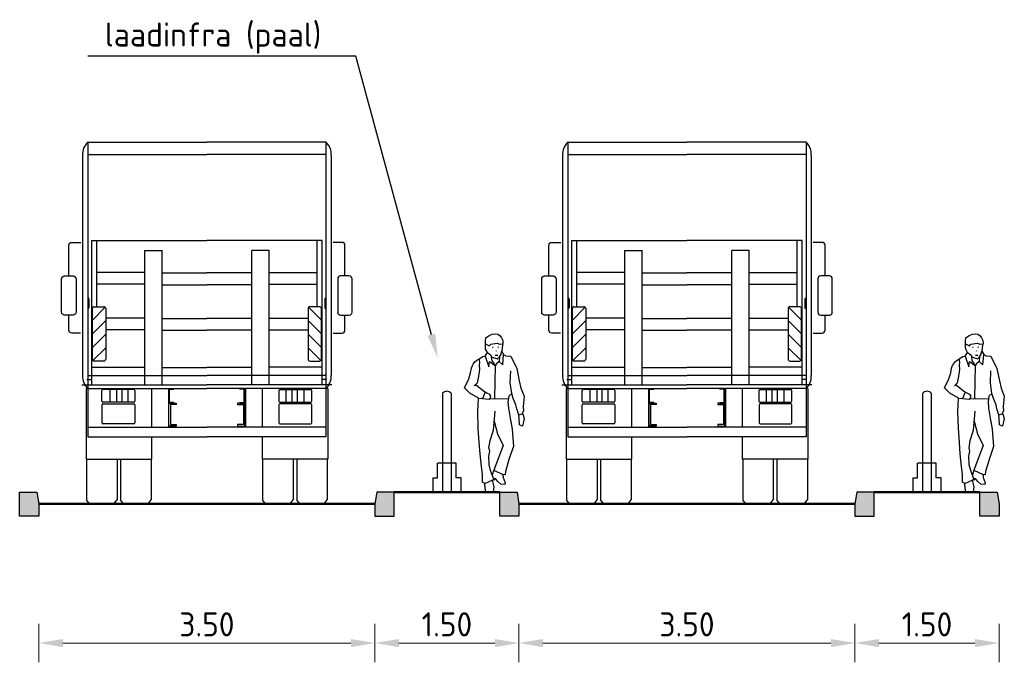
# Model space of a CAD drawing. Header units: metres. Extents: x -173 to 224, y -295 to 41.
# Tile 17 of 41: x 104.94 to 115.2, y -168.56 to -161.88. Entities that reach past the tile are written whole.
import ezdxf
from ezdxf import colors
from ezdxf.entities.mleader import LeaderData, LeaderLine
from ezdxf.math import Vec2, Vec3

# ---------------------------------------------------------------- set-up
doc = ezdxf.new("R2010")
doc.units = ezdxf.units.M
doc.layers.get('0').update_dxf_attribs({"lineweight": 25})
doc.layers.get('Defpoints').update_dxf_attribs({"color": 40, "lineweight": 25})
for name, color, linetype, lineweight in [('N-WE-IE-MEUBILAIR_WEGMEUBILAIR-SD', 7, 'Continuous', 25), ('N-WE-VH-KANTOPSLUITING_TROTTOIRBAND-SD', 210, 'Continuous', 25), ('N-WE-VH-VERHARDING-GD', 252, 'Continuous', 50), ('X-XX-AL-AANKLEDING-SD', 7, 'Continuous', 25), ('X-XX-AL-M', 7, 'Continuous', 18), ('X-XX-AL-T25', 7, 'Continuous', 25)]:
    doc.layers.add(name, color=color, linetype=linetype, lineweight=lineweight)
doc.styles.add('NLCS-ISO-M100-T25', font='NLCS-ISO.ttf', dxfattribs={"height": 0.25})
doc.dimstyles.new('NLCS-M100-T25-PIJL_L2_H4', dxfattribs={"dimscale": 0.1, "dimtxt": 2.5, "dimasz": 2.5, "dimexe": 2, "dimexo": 2, "dimgap": 0.7, "dimtad": 1, "dimzin": 0, "dimdsep": 46, "dimtxsty": 'NLCS-ISO-M100-T25', "dimcen": 0, "dimdle": 2, "dimclrd": 256, "dimclre": 256, "dimclrt": 256, "dimadec": 4, "dimazin": 0, "dimtfac": 1, "dimtdec": 3, "dimtofl": 0, "dimtmove": 0, "dimatfit": 3, "dimfxl": 2, "dimfxlon": 1, "dimtfillclr": 256, "dimtolj": 1, "dimtzin": 0, "dimlwd": -1, "dimlwe": -1, "dimarcsym": 0})

# ---------------------------------------------------------------- blocks, each defined once
blk = doc.blocks.new('N-SVH-KANTOPSLUITING_TROTTOIRBAND_180 200X250-D')
blk.add_hatch(color=8).paths.add_polyline_path([(-0.2, -0.12), (-0.2, -0.25), (0, -0.25), (0, 0), (-0.18, 0)])
at = {"flags": 128}
blk.add_lwpolyline([(-0.2, -0.12), (-0.2, -0.25), (0, -0.25), (0, 0), (-0.18, 0)], close=True, dxfattribs=at)
blk = doc.blocks.new('*D243')
at = {"layer": 'Defpoints', "color": 0, "transparency": 16777216}
for p in [(105.144, -166.913), (108.644, -166.913), (108.644, -168.364)]:
    blk.add_point(p, dxfattribs=at)
at = {"layer": 'X-XX-AL-M', "transparency": 16777216}
for p, q in [((105.144, -168.164), (105.144, -168.564)), ((108.644, -168.164), (108.644, -168.564)), ((105.394, -168.364), (108.394, -168.364))]:
    blk.add_line(p, q, dxfattribs=at)
for points in [[(105.394, -168.322), (105.394, -168.406), (105.144, -168.364)], [(108.394, -168.322), (108.394, -168.406), (108.644, -168.364)]]:
    blk.add_solid(points, dxfattribs=at)
at = {"layer": 'X-XX-AL-M', "transparency": 16777216, "insert": (106.894, -168.169), "char_height": 0.25, "attachment_point": 5, "style": 'NLCS-ISO-M100-T25'}
blk.add_mtext('\\A1;3.50', dxfattribs=at)
blk = doc.blocks.new('SIE-WEG_PAAL_BUISPAAL_UITNEEMBAAR-D')
for p, q in [((-0.044, 0.3), (-0.044, 1.029)), ((0.044, 1.029), (0.044, 0.3)), ((0.097, 0.3), (-0.098, 0.3)), ((-0.044, 0), (-0.044, 0.3)), ((0.044, 0.3), (0.044, 0)), ((-0.148, 0.15), (-0.148, 0)), ((0.147, 0), (0.147, 0.15)), ((0.147, 0), (-0.148, 0)), ((0.044, 0), (-0.044, 0))]:
    blk.add_line(p, q)
at = {"flags": 128}
for points in [[(-0.148, 0.15), (-0.098, 0.15), (-0.098, 0.3)], [(0.147, 0.15), (0.097, 0.15), (0.097, 0.3)]]:
    blk.add_lwpolyline(points, dxfattribs=at)
blk.add_arc((0, 0.992), 0.0582, 40.1029, 139.8971)
blk = doc.blocks.new('SAL-AANKLEDING_VOETGANGER_MAN_VOORAANZICHT-D')
for p, q in [((-0.005, 1.631), (0.029, 1.645)), ((0.029, 1.645), (0.064, 1.648)), ((0.064, 1.648), (0.086, 1.643)), ((0.086, 1.643), (0.111, 1.627)), ((-0.043, 1.513), (-0.042, 1.577)), ((-0.042, 1.577), (-0.038, 1.607)), ((-0.042, 1.545), (-0.003, 1.522)), ((-0.038, 1.607), (-0.005, 1.631)), ((-0.003, 1.522), (0.012, 1.54)), ((0.012, 1.54), (0.081, 1.551)), ((0.081, 1.551), (0.105, 1.541)), ((0.105, 1.541), (0.14, 1.543)), ((0.111, 1.627), (0.124, 1.605)), ((0.124, 1.605), (0.137, 1.578)), ((0.14, 1.543), (0.134, 1.531)), ((0.137, 1.578), (0.14, 1.543)), ((-0.047, 1.415), (-0.022, 1.452)), ((-0.041, 1.489), (-0.043, 1.513)), ((-0.022, 1.452), (-0.041, 1.489)), ((-0.022, 1.452), (0.015, 1.425)), ((0.031, 1.509), (0.038, 1.508)), ((0.069, 1.472), (0.07, 1.466)), ((0.087, 1.507), (0.093, 1.511)), ((0.116, 1.429), (0.127, 1.467)), ((0.134, 1.531), (0.127, 1.467)), ((0.127, 1.467), (0.147, 1.434)), ((-0.169, 1.332), (-0.153, 1.356)), ((-0.153, 1.356), (-0.131, 1.375)), ((-0.131, 1.375), (-0.109, 1.388)), ((-0.109, 1.388), (-0.07, 1.413)), ((-0.101, 1.354), (-0.109, 1.388)), ((-0.104, 1.319), (-0.101, 1.354)), ((-0.07, 1.413), (-0.047, 1.415)), ((-0.047, 1.415), (-0.009, 1.305)), ((-0.009, 1.305), (-0.001, 1.358)), ((-0.001, 1.358), (0.057, 1.319)), ((0.015, 1.425), (0.022, 1.402)), ((0.022, 1.408), (0.046, 1.398)), ((0.026, 1.368), (0.022, 1.408)), ((0.044, 1.347), (0.026, 1.368)), ((0.057, 1.319), (0.044, 1.347)), ((0.046, 1.398), (0.063, 1.394)), ((0.072, 1.337), (0.057, 1.319)), ((0.06, 1.426), (0.086, 1.427)), ((0.063, 1.394), (0.081, 1.389)), ((0.1, 1.361), (0.072, 1.337)), ((0.081, 1.389), (0.103, 1.408)), ((0.103, 1.408), (0.1, 1.361)), ((0.1, 1.361), (0.139, 1.324)), ((0.103, 1.408), (0.116, 1.429)), ((0.139, 1.324), (0.147, 1.434)), ((0.147, 1.434), (0.171, 1.418)), ((0.171, 1.418), (0.222, 1.416)), ((0.222, 1.416), (0.283, 1.288)), ((-0.216, 1.178), (-0.197, 1.243)), ((-0.197, 1.243), (-0.189, 1.29)), ((-0.189, 1.29), (-0.179, 1.319)), ((-0.179, 1.319), (-0.169, 1.332)), ((-0.109, 1.227), (-0.102, 1.279)), ((-0.102, 1.279), (-0.104, 1.319)), ((0.057, 1.319), (0.052, 0.97)), ((0.216, 1.138), (0.221, 1.264)), ((0.283, 1.288), (0.31, 1.157)), ((-0.262, 1.084), (-0.216, 1.178)), ((-0.159, 1.108), (-0.127, 1.139)), ((-0.127, 1.139), (-0.118, 1.169)), ((-0.118, 1.169), (-0.109, 1.227)), ((0.233, 1.025), (0.216, 1.138)), ((0.31, 1.157), (0.327, 1.083)), ((-0.206, 1.03), (-0.262, 1.084)), ((-0.116, 0.978), (-0.206, 1.03)), ((-0.137, 1.109), (-0.159, 1.108)), ((-0.064, 1.051), (-0.137, 1.109)), ((-0.045, 1.041), (-0.075, 0.975)), ((-0.027, 1.031), (-0.064, 1.051)), ((0.002, 1.015), (-0.027, 1.031)), ((0.327, 1.083), (0.361, 0.999)), ((-0.123, 0.839), (-0.116, 0.978)), ((-0.116, 0.978), (-0.075, 0.975)), ((-0.075, 0.975), (-0.005, 0.968)), ((-0.005, 0.968), (0.005, 0.975)), ((0.196, 0.97), (-0.005, 0.968)), ((0.015, 0.999), (0.002, 1.015)), ((0.005, 0.975), (0.015, 0.999)), ((0.2, 1), (0.192, 0.941)), ((0.192, 0.941), (0.197, 0.873)), ((0.233, 1.025), (0.2, 1)), ((0.247, 0.974), (0.233, 1.025)), ((0.275, 0.907), (0.247, 0.974)), ((0.354, 0.93), (0.351, 0.889)), ((0.361, 0.999), (0.354, 0.93)), ((-0.117, 0.667), (-0.123, 0.839)), ((0.041, 0.646), (0.058, 0.844)), ((0.197, 0.873), (0.215, 0.77)), ((0.284, 0.867), (0.275, 0.907)), ((0.305, 0.805), (0.284, 0.867)), ((0.354, 0.849), (0.339, 0.814)), ((0.351, 0.889), (0.354, 0.849)), ((0.047, 0.737), (0.082, 0.606)), ((0.215, 0.77), (0.235, 0.654)), ((0.305, 0.805), (0.339, 0.814)), ((0.307, 0.765), (0.305, 0.805)), ((0.312, 0.702), (0.307, 0.765)), ((0.339, 0.814), (0.345, 0.814)), ((0.36, 0.763), (0.342, 0.686)), ((0.345, 0.814), (0.36, 0.763)), ((-0.107, 0.517), (-0.117, 0.667)), ((0.006, 0.537), (0.041, 0.646)), ((0.235, 0.654), (0.249, 0.475)), ((0.342, 0.686), (0.312, 0.702)), ((-0.099, 0.398), (-0.107, 0.517)), ((-0.006, 0.461), (0.006, 0.537)), ((0.082, 0.606), (0.142, 0.485)), ((-0.008, 0.375), (0.002, 0.427)), ((0.002, 0.427), (-0.006, 0.461)), ((0.142, 0.485), (0.045, 0.229)), ((0.249, 0.475), (0.206, 0.351)), ((-0.084, 0.266), (-0.099, 0.398)), ((-0.005, 0.283), (-0.008, 0.375)), ((0.206, 0.351), (0.167, 0.214)), ((-0.073, 0.186), (-0.084, 0.266)), ((0.011, 0.226), (-0.005, 0.283)), ((0.045, 0.134), (0.011, 0.226)), ((0.045, 0.229), (0.029, 0.179)), ((0.045, 0.229), (0.14, 0.183)), ((0.167, 0.214), (0.163, 0.179)), ((-0.074, 0.105), (-0.073, 0.186)), ((-0.05, 0.089), (-0.074, 0.105)), ((-0.05, 0.089), (0.028, 0.124)), ((0.028, 0.124), (0.045, 0.055)), ((0.04, 0.124), (0.028, 0.124)), ((0.05, 0.143), (0.04, 0.124)), ((0.069, 0.132), (0.05, 0.143)), ((0.087, 0.111), (0.069, 0.132)), ((0.118, 0.083), (0.087, 0.111)), ((0.14, 0.183), (0.142, 0.154)), ((0.163, 0.179), (0.14, 0.183)), ((0.142, 0.154), (0.163, 0.098)), ((-0.047, 0.044), (-0.05, 0.089)), ((-0.038, -0.002), (-0.047, 0.044)), ((0.037, 0.003), (-0.038, -0.002)), ((0.045, 0.055), (0.037, 0.003)), ((0.159, 0.08), (0.118, 0.083)), ((0.163, 0.098), (0.159, 0.08))]:
    blk.add_line(p, q)
blk = doc.blocks.new('SAL-AANKLEDING_VRACHTAUTO_ACHTERAANZICHT-D')
for p, q in [((-1.24, 3.762), (-1.24, 1.197)), ((-1.238, 3.762), (0, 3.762)), ((1.238, 3.762), (0, 3.762)), ((1.24, 3.762), (1.24, 1.197)), ((-1.295, 3.625), (-1.295, 1.334)), ((-1.24, 3.634), (0, 3.634)), ((1.24, 3.634), (0, 3.634)), ((1.295, 3.625), (1.295, 1.334)), ((-1.199, 1.238), (-1.199, 2.738)), ((-1.199, 2.738), (0, 2.738)), ((-1.147, 2.05), (-1.147, 2.738)), ((1.199, 2.738), (0, 2.738)), ((1.147, 2.05), (1.147, 2.738)), ((1.199, 1.238), (1.199, 2.738)), ((-0.647, 1.238), (-0.647, 2.636)), ((-0.647, 2.636), (-0.467, 2.636)), ((-0.467, 1.238), (-0.467, 2.636)), ((0.467, 1.238), (0.467, 2.636)), ((0.647, 2.636), (0.467, 2.636)), ((0.647, 1.238), (0.647, 2.636)), ((-0.647, 2.405), (-1.147, 2.405)), ((-0.467, 2.401), (0, 2.401)), ((0.467, 2.401), (0, 2.401)), ((0.647, 2.405), (1.147, 2.405)), ((-0.647, 2.285), (-1.147, 2.285)), ((-0.467, 2.277), (0, 2.277)), ((0.467, 2.277), (0, 2.277)), ((0.647, 2.285), (1.147, 2.285)), ((-1.237, 2.145), (-1.24, 2.145)), ((-1.24, 2.145), (-1.24, 2.134)), ((-1.237, 2.145), (-1.237, 2.137)), ((-1.231, 2.131), (-1.237, 2.131)), ((-1.231, 2.134), (-1.234, 2.134)), ((-1.231, 2.131), (-1.231, 2.037)), ((-1.228, 2.131), (-1.228, 2.037)), ((1.228, 2.131), (1.228, 2.037)), ((1.231, 2.134), (1.234, 2.134)), ((1.231, 2.131), (1.231, 2.037)), ((1.231, 2.131), (1.237, 2.131)), ((1.237, 2.145), (1.237, 2.137)), ((1.237, 2.145), (1.24, 2.145)), ((1.24, 2.145), (1.24, 2.134)), ((-1.24, 2.034), (-1.24, 2.023)), ((-1.237, 2.023), (-1.24, 2.023)), ((-1.231, 2.037), (-1.237, 2.037)), ((-1.237, 2.031), (-1.237, 2.023)), ((-1.231, 2.034), (-1.234, 2.034)), ((-1.059, 2.044), (-1.193, 1.911)), ((-1.193, 1.504), (-1.193, 2.03)), ((-1.173, 2.05), (-1.074, 2.05)), ((-1.054, 2.03), (-1.054, 1.504)), ((1.054, 2.03), (1.054, 1.504)), ((1.059, 2.044), (1.193, 1.911)), ((1.173, 2.05), (1.074, 2.05)), ((1.193, 1.504), (1.193, 2.03)), ((1.231, 2.037), (1.237, 2.037)), ((1.231, 2.034), (1.234, 2.034)), ((1.237, 2.031), (1.237, 2.023)), ((1.237, 2.023), (1.24, 2.023)), ((1.24, 2.034), (1.24, 2.023)), ((-1.054, 1.908), (-1.193, 1.769)), ((-0.647, 1.931), (-1.054, 1.931)), ((-1.054, 1.908), (-1.053, 1.908)), ((-0.467, 1.929), (0, 1.929)), ((0.467, 1.929), (0, 1.929)), ((0.647, 1.931), (1.054, 1.931)), ((1.054, 1.908), (1.053, 1.908)), ((1.054, 1.908), (1.193, 1.769)), ((-1.054, 1.764), (-1.193, 1.625)), ((-0.647, 1.811), (-1.054, 1.811)), ((-1.054, 1.764), (-1.053, 1.765)), ((-0.467, 1.805), (0, 1.805)), ((0.467, 1.805), (0, 1.805)), ((0.647, 1.811), (1.054, 1.811)), ((1.054, 1.764), (1.053, 1.765)), ((1.054, 1.764), (1.193, 1.625)), ((-1.054, 1.622), (-1.188, 1.489)), ((1.054, 1.622), (1.188, 1.489)), ((-1.074, 1.484), (-1.173, 1.484)), ((1.074, 1.484), (1.173, 1.484)), ((-1.24, 1.334), (0, 1.334)), ((-1.24, 1.334), (0, 1.334)), ((-1.199, 1.422), (-0.647, 1.422)), ((-0.467, 1.416), (0, 1.416)), ((0.467, 1.416), (0, 1.416)), ((1.24, 1.334), (0, 1.334)), ((1.24, 1.334), (0, 1.334)), ((1.199, 1.422), (0.647, 1.422)), ((-1.302, 1.236), (-1.294, 1.236)), ((-1.294, 1.238), (0, 1.238)), ((-1.25, 1.294), (-1.199, 1.294)), ((1.294, 1.238), (0, 1.238)), ((1.25, 1.294), (1.199, 1.294)), ((1.302, 1.236), (1.294, 1.236)), ((-1.258, 1.197), (0, 1.197)), ((-1.258, 1.197), (-1.258, 0.463)), ((-1.24, 1.197), (-1.24, 0.697)), ((-1.093, 1.066), (-1.093, 1.178)), ((-0.76, 1.188), (-1.083, 1.188)), ((-1.01, 1.188), (-1.01, 1.056)), ((-0.94, 1.188), (-0.94, 1.056)), ((-0.885, 1.188), (-0.885, 1.056)), ((-0.824, 1.188), (-0.824, 1.056)), ((-0.75, 1.178), (-0.75, 1.066)), ((-0.576, 1.197), (-0.576, 0.797)), ((-0.401, 1.197), (-0.401, 0.797)), ((-0.394, 1.055), (-0.394, 1.189)), ((-0.389, 1.057), (-0.389, 1.187)), ((-0.386, 1.197), (-0.344, 1.197)), ((-0.384, 1.192), (-0.344, 1.192)), ((-0.344, 1.192), (-0.344, 1.197)), ((1.258, 1.197), (0, 1.197)), ((0.344, 1.192), (0.344, 1.197)), ((0.386, 1.197), (0.344, 1.197)), ((0.384, 1.192), (0.344, 1.192)), ((0.389, 1.057), (0.389, 1.187)), ((0.394, 1.055), (0.394, 1.189)), ((0.401, 1.197), (0.401, 0.797)), ((0.576, 1.197), (0.576, 0.797)), ((0.75, 1.178), (0.75, 1.066)), ((0.76, 1.188), (1.083, 1.188)), ((0.824, 1.188), (0.824, 1.056)), ((0.885, 1.188), (0.885, 1.056)), ((0.94, 1.188), (0.94, 1.056)), ((1.01, 1.188), (1.01, 1.056)), ((1.093, 1.066), (1.093, 1.178)), ((1.24, 1.197), (1.24, 0.697)), ((1.258, 1.197), (1.258, 0.463)), ((-1.092, 0.84), (-1.092, 1.03)), ((-0.76, 1.056), (-1.083, 1.056)), ((-1.082, 1.04), (-0.761, 1.04)), ((-0.751, 1.03), (-0.751, 0.84)), ((-0.395, 0.818), (-0.395, 1.037)), ((-0.344, 1.047), (-0.386, 1.047)), ((-0.385, 1.047), (-0.32, 1.047)), ((-0.344, 1.052), (-0.384, 1.052)), ((-0.38, 1.032), (-0.38, 0.823)), ((-0.32, 1.032), (-0.38, 1.032)), ((-0.344, 1.047), (-0.344, 1.052)), ((-0.32, 1.047), (-0.32, 1.032)), ((0.385, 1.047), (0.32, 1.047)), ((0.32, 1.047), (0.32, 1.032)), ((0.32, 1.032), (0.38, 1.032)), ((0.344, 1.047), (0.344, 1.052)), ((0.344, 1.052), (0.384, 1.052)), ((0.344, 1.047), (0.386, 1.047)), ((0.38, 1.032), (0.38, 0.823)), ((0.395, 0.818), (0.395, 1.037)), ((0.751, 1.03), (0.751, 0.84)), ((0.76, 1.056), (1.083, 1.056)), ((1.082, 1.04), (0.761, 1.04)), ((1.092, 0.84), (1.092, 1.03)), ((-0.761, 0.83), (-1.082, 0.83)), ((-0.38, 0.823), (-0.32, 0.823)), ((-0.32, 0.823), (-0.32, 0.808)), ((0.38, 0.823), (0.32, 0.823)), ((0.32, 0.823), (0.32, 0.808)), ((0.761, 0.83), (1.082, 0.83)), ((-1.24, 0.797), (0, 0.797)), ((-0.32, 0.808), (-0.385, 0.808)), ((1.24, 0.797), (0, 0.797)), ((0.32, 0.808), (0.385, 0.808)), ((-1.24, 0.697), (0, 0.697)), ((-0.576, 0.697), (-0.576, 0.463)), ((1.24, 0.697), (0, 0.697)), ((0.576, 0.697), (0.576, 0.463)), ((-1.258, 0.463), (-0.576, 0.463)), ((-1.254, 0.463), (-1.254, 0.041)), ((-0.936, 0.463), (-0.936, 0.041)), ((-0.899, 0.463), (-0.899, 0.041)), ((-0.581, 0.463), (-0.581, 0.041)), ((1.258, 0.463), (0.576, 0.463)), ((0.581, 0.463), (0.581, 0.041)), ((0.898, 0.463), (0.898, 0.041)), ((0.936, 0.463), (0.936, 0.041)), ((1.254, 0.463), (1.254, 0.041)), ((-1.222, 0), (-1.254, 0.041)), ((-0.968, 0), (-0.936, 0.041)), ((-0.867, 0), (-0.899, 0.041)), ((-0.612, 0), (-0.581, 0.041)), ((0.612, 0), (0.581, 0.041)), ((0.867, 0), (0.898, 0.041)), ((0.968, 0), (0.936, 0.041)), ((1.222, 0), (1.254, 0.041))]:
    blk.add_line(p, q)
for points in [[(-1.438, 2.37), (-1.438, 2.69, -0.414214), (-1.408, 2.72), (-1.314, 2.72)], [(1.438, 2.37), (1.438, 2.69, 0.414214), (1.408, 2.72), (1.314, 2.72)], [(-1.316, 1.776), (-1.408, 1.776, -0.414214), (-1.438, 1.806), (-1.438, 1.962)], [(1.316, 1.776), (1.408, 1.776, 0.414214), (1.438, 1.806), (1.438, 1.962)]]:
    blk.add_lwpolyline(points, format="xyb")
for points in [[(-1.513, 1.992), (-1.513, 2.34, -0.414214), (-1.483, 2.37), (-1.393, 2.37, -0.414214), (-1.363, 2.34), (-1.363, 1.992, -0.414214), (-1.393, 1.962), (-1.483, 1.962, -0.414214)], [(1.513, 1.992), (1.513, 2.34, 0.414214), (1.483, 2.37), (1.393, 2.37, 0.414214), (1.363, 2.34), (1.363, 1.992, 0.414214), (1.393, 1.962), (1.483, 1.962, 0.414214)]]:
    blk.add_lwpolyline(points, format="xyb", close=True)
for points in [[(-1.222, 0), (-0.968, 0)], [(-0.867, 0), (-0.612, 0)], [(0.867, 0), (0.612, 0)], [(1.222, 0), (0.968, 0)]]:
    blk.add_lwpolyline(points)
for centre, radius, start, end in [((-1.13, 3.639), 0.165, 132.1295, 184.6944), ((-1.238, 3.758), 0.004, 90, 132.1295), ((1.238, 3.758), 0.004, 47.8705, 90), ((1.13, 3.639), 0.165, 355.3056, 47.8705), ((-1.237, 2.134), 0.003, 180, 270), ((-1.234, 2.137), 0.003, 180, 270), ((-1.231, 2.131), 0.003, 0, 90), ((1.231, 2.131), 0.003, 90, 180), ((1.234, 2.137), 0.003, 270, 0), ((1.237, 2.134), 0.003, 270, 0), ((-1.237, 2.034), 0.003, 90, 180), ((-1.234, 2.031), 0.003, 90, 180), ((-1.231, 2.037), 0.003, 270, 360), ((-1.173, 2.03), 0.02, 90, 180), ((-1.074, 2.03), 0.02, 0, 90), ((1.074, 2.03), 0.02, 90, 180), ((1.173, 2.03), 0.02, 360, 90), ((1.231, 2.037), 0.003, 180, 270), ((1.234, 2.031), 0.003, 0, 90), ((1.237, 2.034), 0.003, 0, 90), ((-1.173, 1.504), 0.02, 180, 270), ((-1.074, 1.504), 0.02, 270, 0), ((1.074, 1.504), 0.02, 180, 270), ((1.173, 1.504), 0.02, 270, 360), ((-1.13, 1.321), 0.165, 175.3056, 228.4074), ((1.13, 1.321), 0.165, 311.5926, 4.6944), ((-1.083, 1.178), 0.01, 90, 180), ((-0.76, 1.178), 0.01, 0, 90), ((-0.386, 1.189), 0.008, 90, 180), ((-0.384, 1.187), 0.005, 90, 180), ((0.384, 1.187), 0.005, 0, 90), ((0.386, 1.189), 0.008, 0, 90), ((0.76, 1.178), 0.01, 90, 180), ((1.083, 1.178), 0.01, 0, 90), ((-1.083, 1.066), 0.01, 180, 270), ((-1.082, 1.03), 0.01, 90, 180), ((-0.761, 1.03), 0.01, 0, 90), ((-0.76, 1.066), 0.01, 270, 0), ((-0.385, 1.037), 0.01, 90, 180), ((-0.386, 1.055), 0.008, 180, 270), ((-0.384, 1.057), 0.005, 180, 270), ((0.384, 1.057), 0.005, 270, 0), ((0.385, 1.037), 0.01, 0, 90), ((0.386, 1.055), 0.008, 270, 0), ((0.76, 1.066), 0.01, 180, 270), ((0.761, 1.03), 0.01, 90, 180), ((1.082, 1.03), 0.01, 0, 90), ((1.083, 1.066), 0.01, 270, 0), ((-1.082, 0.84), 0.01, 180, 270), ((-0.761, 0.84), 0.01, 270, 0), ((0.761, 0.84), 0.01, 180, 270), ((1.082, 0.84), 0.01, 270, 0), ((-0.385, 0.818), 0.01, 180, 270), ((0.385, 0.818), 0.01, 270, 0)]:
    blk.add_arc(centre, radius, start, end)
blk = doc.blocks.new('*D244')
at = {"layer": 'Defpoints', "color": 0, "transparency": 16777216}
for p in [(108.644, -166.913), (110.144, -166.913), (110.144, -168.364)]:
    blk.add_point(p, dxfattribs=at)
at = {"layer": 'X-XX-AL-M', "transparency": 16777216}
for p, q in [((108.644, -168.164), (108.644, -168.564)), ((110.144, -168.164), (110.144, -168.564)), ((108.894, -168.364), (109.894, -168.364))]:
    blk.add_line(p, q, dxfattribs=at)
for points in [[(108.894, -168.322), (108.894, -168.406), (108.644, -168.364)], [(109.894, -168.322), (109.894, -168.406), (110.144, -168.364)]]:
    blk.add_solid(points, dxfattribs=at)
at = {"layer": 'X-XX-AL-M', "transparency": 16777216, "insert": (109.394, -168.169), "char_height": 0.25, "attachment_point": 5, "style": 'NLCS-ISO-M100-T25'}
blk.add_mtext('\\A1;1.50', dxfattribs=at)
blk = doc.blocks.new('*D245')
at = {"layer": 'Defpoints', "color": 0, "transparency": 16777216}
for p in [(110.144, -166.913), (113.644, -166.913), (113.644, -168.364)]:
    blk.add_point(p, dxfattribs=at)
at = {"layer": 'X-XX-AL-M', "transparency": 16777216}
for p, q in [((110.144, -168.164), (110.144, -168.564)), ((113.644, -168.164), (113.644, -168.564)), ((110.394, -168.364), (113.394, -168.364))]:
    blk.add_line(p, q, dxfattribs=at)
for points in [[(110.394, -168.322), (110.394, -168.406), (110.144, -168.364)], [(113.394, -168.322), (113.394, -168.406), (113.644, -168.364)]]:
    blk.add_solid(points, dxfattribs=at)
at = {"layer": 'X-XX-AL-M', "transparency": 16777216, "insert": (111.894, -168.169), "char_height": 0.25, "attachment_point": 5, "style": 'NLCS-ISO-M100-T25'}
blk.add_mtext('\\A1;3.50', dxfattribs=at)
blk = doc.blocks.new('*D246')
at = {"layer": 'Defpoints', "color": 0, "transparency": 16777216}
for p in [(113.644, -166.913), (115.144, -166.913), (115.144, -168.364)]:
    blk.add_point(p, dxfattribs=at)
at = {"layer": 'X-XX-AL-M', "transparency": 16777216}
for p, q in [((113.644, -168.164), (113.644, -168.564)), ((115.144, -168.164), (115.144, -168.564)), ((113.894, -168.364), (114.894, -168.364))]:
    blk.add_line(p, q, dxfattribs=at)
for points in [[(113.894, -168.322), (113.894, -168.406), (113.644, -168.364)], [(114.894, -168.322), (114.894, -168.406), (115.144, -168.364)]]:
    blk.add_solid(points, dxfattribs=at)
at = {"layer": 'X-XX-AL-M', "transparency": 16777216, "insert": (114.394, -168.169), "char_height": 0.25, "attachment_point": 5, "style": 'NLCS-ISO-M100-T25'}
blk.add_mtext('\\A1;1.50', dxfattribs=at)

msp = doc.modelspace()

# ---------------------------------------------------------------- linework, layer by layer
at = {"layer": 'N-WE-VH-VERHARDING-GD', "flags": 128}
for points in [[(108.844, -166.793), (109.944, -166.793)], [(113.844, -166.793), (114.944, -166.793)], [(105.144, -166.913), (108.644, -166.913)], [(113.644, -166.913), (110.144, -166.913)]]:
    msp.add_lwpolyline(points, dxfattribs=at)

# ---------------------------------------------------------------- block references
at = {"layer": 'N-WE-IE-MEUBILAIR_WEGMEUBILAIR-SD'}
for p in [(109.394, -166.793), (114.394, -166.793)]:
    msp.add_blockref('SIE-WEG_PAAL_BUISPAAL_UITNEEMBAAR-D', p, dxfattribs=at)
at = {"layer": 'N-WE-VH-KANTOPSLUITING_TROTTOIRBAND-SD', "xscale": -1}
for p in [(104.944, -166.793), (109.944, -166.793), (114.944, -166.793)]:
    msp.add_blockref('N-SVH-KANTOPSLUITING_TROTTOIRBAND_180 200X250-D', p, dxfattribs=at)
at = {"layer": 'N-WE-VH-KANTOPSLUITING_TROTTOIRBAND-SD'}
for p in [(108.844, -166.793), (113.844, -166.793)]:
    msp.add_blockref('N-SVH-KANTOPSLUITING_TROTTOIRBAND_180 200X250-D', p, dxfattribs=at)
at = {"layer": 'X-XX-AL-AANKLEDING-SD'}
for name, p in [('SAL-AANKLEDING_VRACHTAUTO_ACHTERAANZICHT-D', (106.894, -166.913)), ('SAL-AANKLEDING_VRACHTAUTO_ACHTERAANZICHT-D', (111.894, -166.913)), ('SAL-AANKLEDING_VOETGANGER_MAN_VOORAANZICHT-D', (109.838, -166.793)), ('SAL-AANKLEDING_VOETGANGER_MAN_VOORAANZICHT-D', (114.838, -166.793))]:
    msp.add_blockref(name, p, dxfattribs=at)

# ---------------------------------------------------------------- dimensions: what is measured, and where the dimension line sits
at = {"layer": 'X-XX-AL-M'}
for p1, p2, picture, middle in [((105.144, -166.913), (108.644, -166.913), '*D243', (106.894, -168.169)), ((108.644, -166.913), (110.144, -166.913), '*D244', (109.394, -168.169)), ((110.144, -166.913), (113.644, -166.913), '*D245', (111.894, -168.169)), ((113.644, -166.913), (115.144, -166.913), '*D246', (114.394, -168.169))]:
    dim = msp.add_aligned_dim(p1=p1, p2=p2, distance=-1.451, dimstyle='NLCS-M100-T25-PIJL_L2_H4', dxfattribs=at)
    dim.commit()
    dim.dimension.update_dxf_attribs({"geometry": picture, "text_midpoint": middle})

# ---------------------------------------------------------------- leaders
at = {"layer": 'X-XX-AL-T25'}
ml = msp.add_multileader_mtext('Standard', dxfattribs=at)
ml.set_content('laadinfra (paal)', color=256, style='NLCS-ISO-M100-T25')
ml.set_leader_properties(color=256, linetype='ByLayer', lineweight=-1)
ml.build(insert=Vec2(0, 0))
ml.multileader.update_dxf_attribs({"text_left_attachment_type": 5, "text_right_attachment_type": 5, "dogleg_length": 0.25, "arrow_head_size": 0.25})
ctx = ml.context
ctx.base_point, ctx.char_height, ctx.arrow_head_size, ctx.landing_gap_size, ctx.plane_origin = Vec3(105.741, -162.255), 0.25, 0.25, 0.09, Vec3(109.298, -164.032)
ctx.left_attachment, ctx.right_attachment = 5, 5
notes = []
notes.append((ctx, [(0, (1, 1, 0), (108.446, -162.255), (-1, 0), 0.25, [(0, [(109.298, -165.396)], 0, [])])]))
ctx.mtext.insert, ctx.mtext.flow_direction = Vec3(105.831, -161.905), 5
for ctx, leaders in notes:
    for number, flags, end, landing, length, lines in leaders:
        leader = LeaderData()
        leader.index, (leader.has_last_leader_line, leader.has_dogleg_vector, leader.attachment_direction) = number, flags
        leader.last_leader_point, leader.dogleg_vector, leader.dogleg_length = Vec3(end), Vec3(landing), length
        for number, points, colour, breaks in lines:
            line = LeaderLine()
            line.index, line.vertices, line.color, line.breaks = number, Vec3.list(points), colors.encode_raw_color(colour), breaks
            leader.lines.append(line)
        ctx.leaders.append(leader)

doc.saveas('drawing.dxf')
